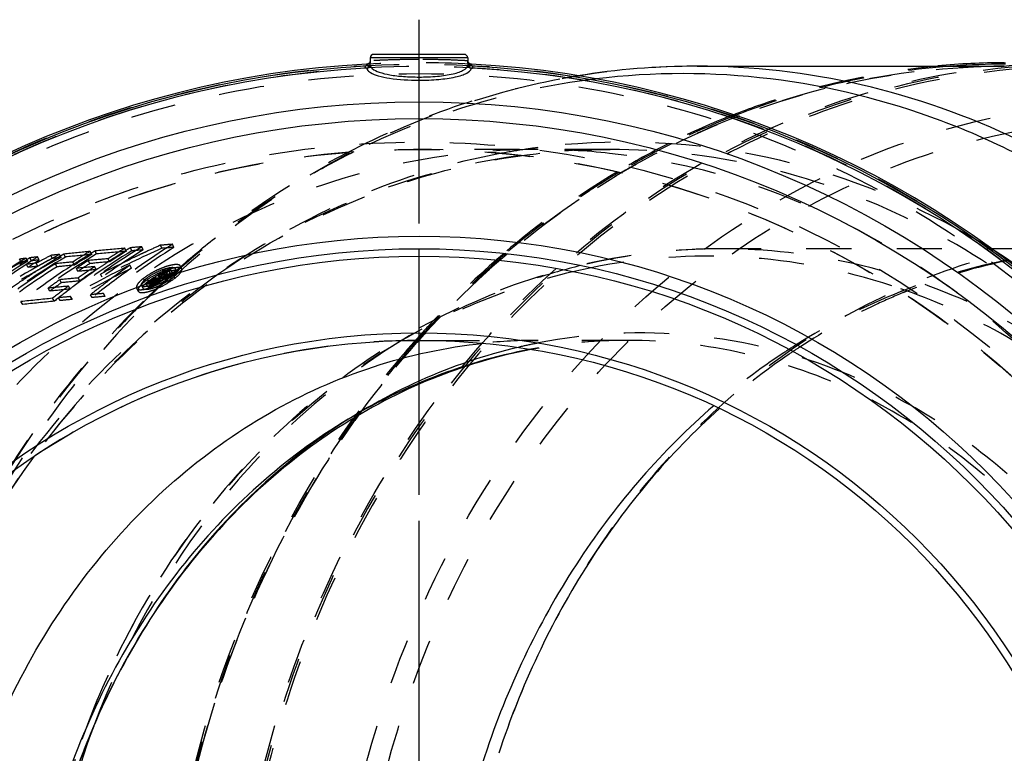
# Model space of a CAD drawing. Header units: millimetres. Extents: x 319 to 681, y 354 to 646.
# Tile 7 of 8: x 402 to 544, y 540 to 646. Entities that reach past the tile are written whole.
import ezdxf

# ---------------------------------------------------------------- set-up
doc = ezdxf.new("R2010")
doc.units = ezdxf.units.MM
doc.header["$LTSCALE"] = 65.185185
doc.linetypes.add('CENTER', pattern=[0.6, 0.375, -0.075, 0.075, -0.075])
doc.linetypes.add('HIDDEN', pattern=[0.2, 0.1, -0.1])
for name, color, linetype in [('FLAECHEN', 7, 'CONTINUOUS'), ('KOERPER', 7, 'CONTINUOUS'), ('KONST.EL_MIT_GEO', 7, 'CONTINUOUS'), ('L1', 7, 'CONTINUOUS')]:
    doc.layers.add(name, color=color, linetype=linetype)

msp = doc.modelspace()

# ---------------------------------------------------------------- linework, layer by layer
at = {"layer": 'FLAECHEN', "color": 2, "linetype": 'CENTER'}
msp.add_line((459.79, 499.4), (459.79, 604.9), dxfattribs=at)
at = {"layer": 'KOERPER', "color": 7, "linetype": 'CONTINUOUS'}
for p, q in [((452.76, 640.63), (452.74, 640.17)), ((466.81, 640.63), (466.84, 640.17)), ((499.86, 639.4), (544.14, 639.4)), ((544.12, 639.9), (544.29, 639.9))]:
    msp.add_line(p, q, dxfattribs=at)
at = {"layer": 'KOERPER', "color": 2, "linetype": 'CENTER'}
msp.add_line((459.79, 499.4), (459.79, 639.27), dxfattribs=at)
at = {"layer": 'KOERPER', "color": 8, "linetype": 'HIDDEN'}
for p, q in [((487.33, 627.4), (459.79, 627.4)), ((459.27, 599.91), (459.5, 600.17)), ((489.79, 599.9), (476.94, 599.9))]:
    msp.add_line(p, q, dxfattribs=at)
at = {"layer": 'KOERPER', "color": 7, "linetype": 'CONTINUOUS'}
msp.add_arc((544.3, 534.35), 105.55, 90.094, 95.2965, dxfattribs=at)
at = {"layer": 'KOERPER', "color": 8, "linetype": 'HIDDEN'}
for centre, radius, start, end in [((546.28, 527.68), 112.54, 111.8453, 116.6662), ((545.65, 529.2), 110.9, 111.4743, 111.8337), ((459.79, 499.4), 128, 180, 121.0428), ((476.93, 531.22), 96.18, 83.8367, 89.9971), ((547.49, 525.26), 115.25, 116.6651, 120.8956), ((550.65, 520.28), 121.14, 120.966, 130.462), ((555.29, 514.9), 128.24, 130.4819, 137.1656), ((557.55, 512.77), 131.34, 137.1527, 138.2869), ((459.79, 499.4), 100.5, 89.9999, 270), ((560.78, 510.01), 135.6, 138.4725, 144.2473), ((476.95, 524.36), 75.54, 90.0072, 96.013), ((562.94, 508.42), 138.28, 144.2365, 144.5083)]:
    msp.add_arc(centre, radius, start, end, dxfattribs=at)
for points, knots in [([(505.05, 632.39), (507.43, 633.33), (516.98, 636.71), (527.01, 638.75), (534.55, 639.45)], [0, 0, 0, 0, 0.251966, 1, 1, 1, 1]), ([(476.94, 627.4), (469.68, 627.4), (455.03, 625.73), (434.02, 618.32), (414.7, 606.32), (397.83, 590.24), (384.03, 570.71), (373.79, 548.49), (367.5, 524.42), (366.09, 507.75), (366.09, 499.4)], [0, 0, 0, 0, 0.116061, 0.233554, 0.353645, 0.477048, 0.603941, 0.733974, 0.866355, 1, 1, 1, 1]), ([(587.69, 504.9), (587.4, 512.52), (585.66, 527.67), (579.58, 549.53), (570.22, 569.81), (557.87, 587.87), (542.91, 603.12), (525.8, 615.06), (507.09, 623.29), (493.87, 626.13), (487.26, 626.84)], [0, 0, 0, 0, 0.133179, 0.265042, 0.394727, 0.521571, 0.645249, 0.765829, 0.883794, 1, 1, 1, 1]), ([(462.01, 599.88), (463.13, 599.88), (468.1, 599.91), (473.08, 599.9), (476.94, 599.9)], [0, 0, 0, 0, 0.224994, 1, 1, 1, 1]), ([(422.61, 499.4), (422.61, 515.39), (427.29, 547.12), (441.33, 576.04), (450.36, 588.71)], [0, 0, 0, 0, 0.506943, 1, 1, 1, 1])]:
    msp.add_open_spline(points, degree=3, knots=knots, dxfattribs=at)
at = {"layer": 'KOERPER', "color": 7, "linetype": 'CONTINUOUS'}
msp.add_open_spline([(389.9, 499.4), (389.9, 511.67), (392.85, 530.16), (402.45, 552.47), (412.15, 567.37), (424.08, 579.96), (437.84, 589.83), (452.96, 596.61), (463.67, 598.92), (469.03, 599.48)], degree=3, knots=[0, 0, 0, 0, 0.26437, 0.39433, 0.521441, 0.645309, 0.765965, 0.883889, 1, 1, 1, 1], dxfattribs=at)
at = {"layer": 'KONST.EL_MIT_GEO', "color": 7, "linetype": 'CONTINUOUS'}
for p, q in [((452.76, 640.17), (452.72, 639.55)), ((452.74, 640.17), (452.76, 640.17)), ((452.76, 640.63), (466.81, 640.63)), ((466.31, 641.1), (453.26, 641.1)), ((466.86, 639.55), (466.82, 640.17)), ((466.82, 640.17), (466.84, 640.17)), ((452.23, 639.7), (452.23, 639.58)), ((452.23, 639.58), (452.71, 639.55)), ((452.35, 639.71), (452.27, 639.7)), ((466.87, 639.55), (466.86, 639.55)), ((467.35, 639.58), (466.87, 639.55)), ((467.15, 639.74), (467.07, 639.78)), ((467.35, 639.58), (467.35, 639.7)), ((544.29, 639.7), (544.14, 639.7)), ((412.97, 544.5), (412.9, 544.3))]:
    msp.add_line(p, q, dxfattribs=at)
at = {"layer": 'KONST.EL_MIT_GEO', "color": 8, "linetype": 'HIDDEN'}
for p, q in [((417.6, 612.73), (417.39, 613.17)), ((418.4, 612.8), (418.19, 613.24)), ((420.03, 612.94), (419.82, 613.38)), ((422.71, 613.16), (422.51, 613.6)), ((424.47, 613.3), (424.27, 613.74)), ((561.23, 613.1), (503.36, 613.1)), ((402.45, 611.17), (402.21, 611.61)), ((403.42, 611.29), (403.18, 611.73)), ((403.93, 611.36), (403.69, 611.79)), ((405.04, 611.49), (404.8, 611.93)), ((406.95, 611.7), (406.72, 612.14)), ((408.22, 611.84), (407.99, 612.28)), ((408.84, 611.9), (408.61, 612.34)), ((412.62, 612.28), (412.4, 612.72)), ((413.33, 612.34), (413.11, 612.78)), ((415.2, 611.22), (414.98, 611.66)), ((403.37, 610.87), (403.21, 610.85)), ((403.45, 610.42), (403.21, 610.85)), ((404.62, 611.01), (404.3, 610.98)), ((404.86, 611.14), (404.62, 611.01)), ((404.86, 610.58), (404.62, 611.01)), ((405.09, 611.27), (404.86, 611.14)), ((407.61, 610.49), (407.38, 610.93)), ((410.15, 610.75), (409.92, 611.18)), ((410.64, 609.84), (410.41, 610.28)), ((412.35, 610.96), (412.12, 611.4)), ((413.25, 610.09), (413.02, 610.52)), ((413.5, 610.21), (413.28, 610.05)), ((418.35, 610.3), (418.13, 610.73)), ((424.86, 609.83), (424.64, 610.26)), ((425.36, 610.46), (425.44, 610.53)), ((425.59, 610.19), (425.37, 610.62)), ((425.54, 610.43), (425.45, 610.35)), ((483.17, 610.68), (483.09, 610.67)), ((410.9, 608.46), (410.66, 608.89)), ((414.11, 609.02), (413.88, 609.45)), ((420.3, 608.4), (420.07, 608.83)), ((420.79, 608.45), (420.57, 608.88)), ((421.87, 608.9), (422.04, 608.91)), ((422.1, 608.47), (421.87, 608.9)), ((422.25, 608.37), (422.03, 608.79)), ((422.26, 608.49), (422.04, 608.91)), ((422.32, 608.47), (422.1, 608.9)), ((422.39, 609.19), (422.23, 609.17)), ((422.45, 608.74), (422.23, 609.17)), ((422.59, 608.41), (422.36, 608.83)), ((422.54, 609.28), (422.39, 609.19)), ((422.62, 608.76), (422.39, 609.19)), ((422.62, 608.76), (422.45, 608.74)), ((422.68, 609.38), (422.54, 609.28)), ((422.81, 608.71), (422.59, 609.13)), ((423.05, 609.96), (422.98, 609.95)), ((423.2, 609.52), (422.98, 609.95)), ((423.3, 609.99), (423.05, 609.96)), ((423.52, 609.56), (423.2, 609.52)), ((423.38, 609.83), (423.26, 609.75)), ((423.52, 609.56), (423.3, 609.99)), ((424.03, 610.07), (423.69, 610.03)), ((423.91, 609.6), (423.69, 610.03)), ((423.81, 609.07), (423.95, 609.2)), ((423.98, 609.05), (423.86, 608.95)), ((424.12, 608.82), (423.89, 609.25)), ((424.25, 609.64), (423.91, 609.6)), ((423.95, 609.2), (424, 609.25)), ((424.03, 609.1), (423.98, 609.05)), ((424, 609.25), (424.13, 609.37)), ((424.25, 609.64), (424.03, 610.07)), ((424.13, 609.37), (424.23, 609.46)), ((424.23, 609.46), (424.33, 609.55)), ((424.42, 609.45), (424.3, 609.34)), ((424.33, 609.55), (424.41, 609.61)), ((424.63, 608.88), (424.4, 609.31)), ((424.51, 609.52), (424.42, 609.45)), ((406.57, 607), (406.33, 607.42)), ((408.25, 608.21), (408.01, 608.63)), ((409.53, 607.29), (409.29, 607.71)), ((419.08, 607.41), (419.32, 606.99)), ((419.81, 607.8), (420.04, 607.37)), ((420.55, 608.08), (420.47, 608.02)), ((420.7, 607.59), (420.47, 608.02)), ((420.62, 608.14), (420.55, 608.08)), ((420.75, 608.24), (420.62, 608.14)), ((421.2, 607.65), (420.97, 608.07)), ((421.33, 608.36), (421.16, 608.34)), ((421.39, 607.91), (421.16, 608.34)), ((421.56, 607.93), (421.33, 608.36)), ((421.56, 607.93), (421.39, 607.91)), ((421.75, 608.58), (421.67, 608.52)), ((421.9, 608.09), (421.67, 608.52)), ((422.23, 608.13), (422.01, 608.55)), ((422.03, 607.43), (422.12, 607.51)), ((422.1, 608.47), (422.26, 608.49)), ((422.12, 607.51), (422.3, 607.68)), ((422.3, 607.68), (422.39, 607.76)), ((422.39, 607.76), (422.62, 607.98)), ((422.62, 607.98), (422.72, 608.07)), ((423.02, 608.35), (423.11, 608.43)), ((407.24, 605.54), (406.98, 605.96)), ((408.09, 605.63), (407.83, 606.04)), ((409.83, 605.8), (409.58, 606.21)), ((412.69, 606.07), (412.44, 606.48)), ((414.56, 606.24), (414.32, 606.66)), ((420.71, 606.16), (420.76, 606.22)), ((421.15, 606.42), (420.99, 606.28)), ((402.68, 605.07), (402.42, 605.49)), ((459.49, 599.88), (459.43, 599.81)), ((459.64, 600.04), (459.49, 599.88)), ((489.79, 599.9), (489.79, 599.9))]:
    msp.add_line(p, q, dxfattribs=at)
at = {"layer": 'KONST.EL_MIT_GEO', "color": 7, "linetype": 'CONTINUOUS'}
for points in [[(452.72, 640.04), (452.68, 639.96), (452.63, 639.89), (452.58, 639.83), (452.51, 639.78), (452.43, 639.74), (452.35, 639.71)], [(467.07, 639.78), (467, 639.83), (466.94, 639.89), (466.9, 639.96), (466.86, 640.04)], [(467.31, 639.7), (467.23, 639.71), (467.15, 639.74)]]:
    msp.add_lwpolyline(points, dxfattribs=at)
at = {"layer": 'KONST.EL_MIT_GEO', "color": 8, "linetype": 'HIDDEN'}
for points in [[(452.74, 640.17), (452.74, 640.12), (452.72, 640.04)], [(466.86, 640.04), (466.84, 640.12), (466.84, 640.17)]]:
    msp.add_lwpolyline(points, dxfattribs=at)
for radius in [140.3, 140, 138.93, 129.07, 128]:
    msp.add_circle((459.79, 499.4), radius, dxfattribs=at)
at = {"layer": 'KONST.EL_MIT_GEO', "color": 7, "linetype": 'CONTINUOUS'}
for radius in [134.87, 132.45, 115.5, 113.7, 112.63, 101.57, 100.5]:
    msp.add_circle((459.79, 499.4), radius, dxfattribs=at)
for centre, radius, start, end in [((453.26, 640.6), 0.5, 89.9988, 176.9999), ((466.31, 640.6), 0.5, 3.0001, 90.0012), ((459.79, 499.4), 140.5, 93.0835, 180), ((459.79, 499.4), 140.23, 93.1557, 86.8444), ((459.79, 499.4), 139.94, 93.155, 86.845), ((452.24, 640.22), 0.518, 284.4773, 293.1194), ((467.34, 640.22), 0.52, 249.0996, 257.965), ((467.34, 640.19), 0.495, 257.9158, 266.8813), ((459.79, 499.4), 140.5, 0, 86.9165), ((499.89, 531.94), 107.46, 90.0129, 99.2355), ((544.29, 534.34), 105.35, 90.0822, 94.0688)]:
    msp.add_arc(centre, radius, start, end, dxfattribs=at)
at = {"layer": 'KONST.EL_MIT_GEO', "color": 8, "linetype": 'HIDDEN'}
for centre, radius, start, end in [((459.79, 499.4), 140.5, 86.9315, 93.0685), ((499.94, 531.54), 107.86, 99.2329, 100.049), ((497.92, 533.46), 104.87, 96.9299, 97.8146), ((546.19, 527.84), 112.16, 111.7311, 116.486), ((545.68, 529.07), 110.83, 111.3619, 111.7208), ((489.42, 530.74), 97.73, 98.3723, 100.457), ((489.39, 530.94), 97.53, 97.3514, 98.3719), ((547.51, 525.19), 115.12, 116.4877, 120.7916), ((485.88, 522.28), 106.88, 57.8225, 61.195), ((476.01, -58.51), 674.24, 94.98745, 95.35258), ((473.87, 525.25), 103.38, 121.5206, 125.4712), ((495.72, 450.48), 178.31, 114.1695, 117.2364), ((477.28, 528.82), 100.11, 121.9729, 128.9684), ((477.27, 528.73), 99.7, 121.9772, 128.9735), ((472.08, 523.23), 105.26, 121.3009, 122.849), ((472.37, 524.37), 104.09, 121.3684, 121.7836), ((488.69, -203.89), 820.17, 94.81646, 94.93099), ((495.53, 450.97), 178.27, 114.1815, 114.8616), ((503.41, 527.1), 86, 90.0329, 103.6117), ((464.67, 506.77), 121.64, 120.3633, 126.7818), ((475.56, 483.8), 145.16, 117.7414, 123.649), ((475.59, 483.72), 144.75, 117.7385, 123.6406), ((467.55, 512.82), 115.17, 120.6506, 127.22), ((425.09, 434.17), 178.9, 97.0331, 97.3479), ((470.16, 517.64), 110.45, 120.967, 127.6616), ((453.86, 537.69), 88.98, 123.4597, 124.6958), ((453.78, 535.18), 91.54, 123.1768, 123.4766), ((431.23, 383.83), 229.62, 96.6096, 96.8893), ((473.81, 484.98), 143.28, 117.8151, 118.7638), ((473.81, 485.01), 143.74, 117.8199, 118.558), ((443.69, 272.87), 341.28, 96.0045, 96.2188), ((443.83, 272.51), 341.19, 95.9917, 96.2056), ((467.06, 513.69), 114.67, 120.9348, 121.3758), ((473.16, 523.03), 105.15, 121.3823, 128.2315), ((466.97, 513.83), 114.5, 120.6418, 120.9348), ((457.41, 139.53), 475.32, 95.4331, 95.8919), ((457.52, 139.15), 475.26, 95.4212, 95.8792), ((469.23, 517.78), 110.65, 120.9034, 122.4155), ((469.78, 518.32), 110.16, 121.705, 122.8508), ((469.23, 517.72), 110.21, 120.9062, 122.4183), ((469.58, 518.65), 109.77, 121.3061, 121.7046), ((475.33, -57.47), 671.85, 95.15304, 95.39789), ((469.48, 518.82), 109.58, 120.9558, 121.3061), ((476.09, -58.94), 674.21, 94.97625, 95.34078), ((495.98, 450.02), 179.32, 115.5425, 117.248), ((473.87, 525.17), 102.96, 121.5244, 125.4752), ((472.77, 523.74), 104.83, 122.1364, 123.6641), ((472.08, 523.15), 104.84, 121.3043, 122.8526), ((472.49, 524.18), 104.3, 121.7836, 122.1354), ((488.74, -204.37), 820.19, 94.80555, 94.91989), ((495.78, 450.44), 178.86, 115.2017, 115.542), ((495.71, 450.59), 178.7, 114.9931, 115.2017), ((495.66, 450.69), 178.58, 114.8615, 114.993), ((554.32, 515.88), 126.68, 130.3548, 136.9699), ((464.07, 505.81), 122.06, 120.323, 126.7262), ((464.62, 506.82), 121.08, 120.3625, 126.7854), ((453.2, 535.99), 90.04, 123.1753, 130.8635), ((468.68, 513.7), 114.94, 122.2316, 127.3223), ((468.68, 513.66), 114.48, 122.234, 127.3248), ((453.62, 535.43), 91.24, 124.0227, 124.2725), ((467.6, 512.83), 115.67, 122.6777, 124.3242), ((470.65, 517.02), 111.72, 122.8605, 127.6403), ((425.27, 433.83), 178.81, 97.0188, 97.3332), ((453.7, 535.3), 91.39, 123.4766, 124.0226), ((435.42, 337.01), 275.73, 96.4785, 96.6745), ((453.89, 537.6), 88.57, 123.4704, 124.7069), ((435.88, 334.08), 278.23, 96.4008, 96.6925), ((431.4, 383.49), 229.52, 96.5959, 96.8752), ((467.34, 513.24), 115.2, 122.1083, 122.6769), ((467.19, 513.46), 114.93, 121.3759, 122.1083), ((456.25, 139.62), 473.84, 95.6119, 95.9202), ((456.37, 139.25), 473.76, 95.5997, 95.9075), ((498.46, 448.34), 181.18, 116.3193, 119.38), ((498.41, 448.36), 180.64, 116.3052, 119.3644), ((470.77, 519.69), 108.86, 122.5992, 123.6793), ((475.59, -64.65), 678.07, 95.29381, 95.5161), ((470.77, 519.61), 108.44, 122.5991, 123.6793), ((472.73, 521.73), 106.99, 123.917, 125.4547), ((475.41, -57.88), 671.81, 95.14159, 95.38603), ((476.56, 526.44), 102.08, 124.7661, 128.7378), ((473.11, 523.22), 105.45, 123.6634, 124.4242), ((476.21, 527.03), 101.88, 124.7552, 126.9706), ((427.08, 599.34), 11.79, 111.6019, 113.7886), ((426.77, 600.12), 10.95, 109.3035, 111.6141), ((426.3, 601.48), 9.52, 106.8491, 109.3188), ((508.47, 515.86), 125.92, 131.3025, 131.6088), ((506.67, 517.01), 123.72, 131.0279, 131.3352), ((561.66, 525.38), 87.76, 101.6989, 111.3255), ((561.75, 528.71), 84.44, 102.1665, 111.989), ((561.38, 526.63), 86.48, 101.2405, 101.6856), ((561.42, 530.12), 83, 101.6839, 102.1501), ((472.43, -38.26), 650.09, 95.45174, 95.68709), ((473.65, 522.44), 106.4, 124.5706, 126.6953), ((475.67, -65.05), 678.02, 95.28214, 95.50408), ((472.72, 521.66), 106.57, 123.9205, 125.4583), ((424, 603.72), 6.44, 127.5717, 129.4167), ((481.12, 532.06), 96.73, 126.7859, 128.6543), ((481.54, 532.16), 97.21, 127.865, 128.3984), ((481.23, 532.02), 97.3, 127.8137, 128.021), ((427.45, 598.53), 12.68, 115.9021, 118.024), ((481.13, 532.15), 97.14, 127.6061, 127.8137), ((481.73, 532.43), 96.93, 128.0199, 128.2276), ((480.94, 532.4), 96.82, 126.9823, 127.6063), ((427.33, 598.78), 12.41, 113.7905, 115.9137), ((481.95, 532.67), 96.7, 128.0409, 128.308), ((481.09, 532.73), 96.47, 126.7954, 127.5982), ((481.07, 532.65), 96.05, 126.8055, 127.6085), ((492.37, 503.39), 126.7, 122.6444, 123.421), ((492.14, 503.02), 126.55, 122.6258, 123.3224), ((492.18, 503.06), 127.02, 122.8643, 123.174), ((480.75, 532.66), 96.5, 126.7736, 126.9821), ((492.35, 503.3), 126.28, 122.6384, 123.4146), ((509.01, 515.26), 126.73, 132.2463, 132.6737), ((507.21, 516.4), 124.54, 132.0076, 132.4414), ((491.97, 503.4), 126.62, 122.6316, 122.796), ((419.84, 614.48), 6.61, 305.1383, 307.7764), ((420.79, 613.25), 5.06, 307.7777, 310.9152), ((507, 516.64), 124.23, 131.736, 131.9029), ((508.63, 515.69), 126.15, 131.6088, 131.8797), ((506.82, 516.84), 123.95, 131.3352, 131.6065), ((467.99, 512.26), 116.37, 124.3241, 125.7507), ((471.53, 518.58), 110.2, 125.1985, 126.2751), ((473.65, -55.3), 666.13, 95.54431, 95.8003), ((471.52, 518.5), 109.77, 125.1985, 126.2751), ((473.82, 520.73), 108.31, 126.5703, 128.103), ((472.52, -38.63), 650.02, 95.43984, 95.67481), ((474.12, 521.81), 107.18, 126.6933, 127.0702), ((477.01, 525.96), 103.21, 126.9699, 128.7269), ((423.68, 604.12), 5.93, 129.4299, 130.2489), ((402.14, 772.67), 165.67, 276.3527, 276.5274), ((402.39, 772.57), 165.99, 276.3319, 276.5062), ((481.39, 531.82), 97.55, 128.0211, 128.4351), ((419.43, 613.28), 5.74, 285.2079, 288.1364), ((418.98, 614.69), 7.22, 288.1094, 290.6274), ((481.51, 532.08), 96.78, 127.8754, 128.4089), ((509.57, 514.66), 127.55, 133.3372, 133.6663), ((418.56, 615.81), 8.41, 290.6122, 292.9423), ((507.71, 515.86), 125.29, 132.6622, 133.4192), ((418.25, 616.55), 9.21, 292.9301, 295.1044), ((481.72, 532.34), 96.53, 128.0307, 128.2976), ((417.85, 617.38), 10.13, 295.1215, 298.0621), ((481.93, 532.59), 96.28, 128.0519, 128.3191), ((417.62, 617.82), 10.63, 298.0348, 298.8732), ((509.21, 515.04), 127.02, 132.7318, 132.9169), ((507.38, 516.22), 124.79, 132.4414, 132.6618), ((466.45, 8.81), 600.1, 95.68698, 96.12514), ((473.74, -55.66), 666.05, 95.53229, 95.78787), ((473.81, 520.66), 107.88, 126.5739, 128.1067), ((474.47, 521.35), 107.76, 127.4453, 128.1951), ((483.3, -159.15), 768.9, 95.50215, 95.63266), ((474.26, 521.63), 107.42, 127.0702, 127.4451), ((499.95, -335.04), 945.58, 95.19526, 95.30971), ((499.99, -335.43), 945.54, 95.18385, 95.29811), ((509.86, 514.36), 127.97, 133.9504, 134.1254), ((509.74, 514.48), 127.79, 133.6663, 133.9504), ((508.1, 515.45), 125.84, 133.4189, 133.7047), ((563.17, 521.5), 91.92, 111.6707, 122.2392), ((562.29, 523.6), 89.65, 111.2862, 111.6455), ((562.62, 526.34), 86.96, 111.9347, 112.3892), ((466.56, 8.48), 600, 95.67475, 96.11221), ((483.38, -159.5), 768.83, 95.49023, 95.62052), ((557.57, 512.72), 131.22, 136.9285, 138.2774), ((559.82, 510.75), 134.2, 138.419, 144.1128), ((506.79, 518.91), 94.91, 121.4779, 121.7106), ((491.99, 523.42), 77.57, 101.6536, 103.3494), ((489.8, 524.16), 75.74, 90.0141, 100.5801), ((491.95, 523.61), 77.37, 101.135, 101.6531), ((489.81, 526.07), 73.83, 90.0207, 99.9073), ((565.04, 518.31), 95.62, 122.1661, 123.4191), ((565.88, 520.28), 93.86, 123.0683, 124.1846), ((489.88, 525.63), 74.28, 100.586, 100.8245), ((489.87, 525.68), 74.23, 99.902, 100.586), ((566.4, 516.29), 98.06, 123.4335, 130.8433), ((567.43, 518.06), 96.57, 124.202, 131.7815), ((562.75, 508.53), 137.88, 144.0818, 144.331)]:
    msp.add_arc(centre, radius, start, end, dxfattribs=at)
at = {"layer": 'KONST.EL_MIT_GEO', "color": 7, "linetype": 'CONTINUOUS'}
for points in [[(452.7, 639.99), (452.67, 639.93), (452.63, 639.87), (452.58, 639.83)], [(452.76, 640.17), (452.75, 640.11), (452.73, 640.05), (452.7, 639.99)], [(467, 639.83), (466.9, 639.91), (466.84, 640.04), (466.82, 640.17)], [(452.23, 639.58), (452.22, 639.51), (452.14, 639.42), (452.07, 639.42)], [(452.37, 639.71), (452.33, 639.71), (452.3, 639.7), (452.27, 639.7)], [(452.58, 639.83), (452.54, 639.79), (452.49, 639.76), (452.44, 639.74)], [(452.72, 639.55), (452.74, 639.46), (452.78, 639.37), (452.83, 639.29)], [(452.83, 639.29), (452.89, 639.21), (452.97, 639.13), (453.05, 639.06)], [(467.16, 639.73), (467.1, 639.75), (467.05, 639.79), (467, 639.83)], [(467.35, 639.58), (467.3, 639.57), (467.25, 639.56), (467.21, 639.54)], [(467.35, 639.58), (467.36, 639.51), (467.43, 639.42), (467.51, 639.42)]]:
    msp.add_open_spline(points, degree=3, dxfattribs=at)
at = {"layer": 'KONST.EL_MIT_GEO', "color": 8, "linetype": 'HIDDEN'}
for points, knots in [([(459.79, 640.37), (458.89, 640.37), (457.23, 640.35), (455.28, 640.3), (454.01, 640.24), (453.36, 640.21), (452.97, 640.18), (452.79, 640.18), (452.74, 640.17)], [0, 0, 0, 0, 0.382305, 0.706606, 0.831075, 0.923657, 0.980729, 1, 1, 1, 1]), ([(466.84, 640.17), (466.66, 640.19), (465.97, 640.21), (464.52, 640.3), (462.35, 640.35), (460.69, 640.37), (459.79, 640.37)], [0, 0, 0, 0, 0.076386, 0.293444, 0.617724, 1, 1, 1, 1]), ([(499.86, 639.4), (491.93, 639.4), (475.9, 637.57), (452.92, 629.46), (431.79, 616.35), (413.34, 598.76), (398.24, 577.4), (387.05, 553.09), (380.16, 526.76), (378.62, 508.54), (378.62, 499.4)], [0, 0, 0, 0, 0.116062, 0.233554, 0.353645, 0.477049, 0.603942, 0.733975, 0.866355, 1, 1, 1, 1]), ([(544.14, 639.4), (536.2, 639.4), (520.18, 637.57), (497.2, 629.46), (476.07, 616.35), (457.62, 598.76), (442.52, 577.4), (431.32, 553.09), (424.44, 526.76), (422.9, 508.54), (422.9, 499.4)], [0, 0, 0, 0, 0.116061, 0.233554, 0.353645, 0.477049, 0.603941, 0.733974, 0.866355, 1, 1, 1, 1]), ([(422.94, 499.4), (422.94, 508.54), (424.48, 526.77), (431.36, 553.09), (442.56, 577.41), (457.65, 598.76), (476.1, 616.35), (497.22, 629.47), (520.19, 637.57), (536.21, 639.4), (544.14, 639.4)], [0, 0, 0, 0, 0.133685, 0.266101, 0.396159, 0.523063, 0.646462, 0.766531, 0.883985, 1, 1, 1, 1]), ([(547.6, 639.42), (539.79, 638.92), (524.11, 636.14), (501.89, 626.88), (481.66, 612.88), (464.17, 594.7), (450.05, 573.02), (436.3, 540.41), (429.9, 495.52), (438.41, 451.01), (453.71, 419.28), (468.85, 398.52), (487.19, 381.47), (508.07, 368.78), (530.72, 360.94), (554.29, 358.29), (577.86, 360.94), (600.51, 368.78), (621.39, 381.47), (639.73, 398.52), (654.87, 419.28), (670.17, 451.01), (678.68, 495.52), (672.27, 540.41), (658.53, 573.02), (644.41, 594.7), (626.92, 612.88), (606.69, 626.88), (584.46, 636.14), (568.79, 638.92), (560.97, 639.42)], [0, 0, 0, 0, 0.029069, 0.058572, 0.088768, 0.1198, 0.151681, 0.184303, 0.250644, 0.316811, 0.349238, 0.380883, 0.411669, 0.441648, 0.470997, 0.5, 0.529003, 0.558352, 0.588331, 0.619117, 0.650762, 0.68319, 0.749357, 0.815697, 0.848319, 0.8802, 0.911232, 0.941428, 0.970931, 1, 1, 1, 1]), ([(432.61, 499.4), (432.61, 508.26), (434.06, 525.93), (440.51, 551.52), (451.02, 575.28), (465.22, 596.36), (482.64, 614.01), (502.68, 627.57), (524.61, 636.53), (540.05, 639.22), (547.74, 639.7)], [0, 0, 0, 0, 0.13331, 0.265439, 0.395373, 0.52234, 0.645962, 0.766327, 0.883999, 1, 1, 1, 1]), ([(547.73, 639.13), (540.07, 638.64), (524.71, 635.95), (502.89, 627), (482.96, 613.48), (465.63, 595.9), (451.5, 574.91), (441.06, 551.26), (434.65, 525.79), (433.21, 508.21), (433.21, 499.4)], [0, 0, 0, 0, 0.116012, 0.233704, 0.354088, 0.47773, 0.604714, 0.734648, 0.866752, 1, 1, 1, 1]), ([(536.82, 639.43), (531.45, 639.05), (520.72, 637.46), (510.36, 634.26), (505.31, 632.28)], [0, 0, 0, 0, 0.497944, 1, 1, 1, 1]), ([(449.39, 626.94), (454.39, 629.53), (464.73, 633.96), (475.63, 636.78), (481.12, 637.75)], [0, 0, 0, 0, 0.502505, 1, 1, 1, 1]), ([(483.66, 637.36), (477.92, 636.57), (466.49, 634.02), (455.62, 629.65), (450.37, 627.05)], [0, 0, 0, 0, 0.497084, 1, 1, 1, 1]), ([(447.06, 499.4), (447.06, 510.88), (449.59, 533.75), (460.79, 565.91), (478.7, 593.86), (502.28, 615.76), (530.05, 630.07), (560.2, 635.71), (590.58, 632.25), (609.37, 624.13), (618.07, 618.86)], [0, 0, 0, 0, 0.135517, 0.268892, 0.39846, 0.523433, 0.644188, 0.762278, 0.880064, 1, 1, 1, 1]), ([(450.08, 499.4), (450.08, 516.54), (455.77, 550.51), (476.86, 587.63), (500.39, 610.04), (520.38, 622.45), (542.13, 630.12), (564.79, 632.72), (587.45, 630.12), (609.2, 622.45), (629.19, 610.04), (652.72, 587.63), (673.81, 550.51), (679.5, 516.54), (679.5, 499.4)], [0, 0, 0, 0, 0.132798, 0.260981, 0.322811, 0.382981, 0.441849, 0.5, 0.558151, 0.617019, 0.677189, 0.739019, 0.867202, 1, 1, 1, 1]), ([(537.38, 615.94), (528.2, 620.98), (508.34, 628.33), (487.15, 628.99), (476.91, 627.67)], [0, 0, 0, 0, 0.50368, 1, 1, 1, 1]), ([(487.33, 627.4), (480.07, 627.4), (465.42, 625.73), (444.41, 618.31), (425.09, 606.32), (408.22, 590.24), (394.41, 570.71), (384.18, 548.49), (377.89, 524.42), (376.47, 507.75), (376.47, 499.4)], [0, 0, 0, 0, 0.116062, 0.233554, 0.353645, 0.477049, 0.603942, 0.733976, 0.866355, 1, 1, 1, 1]), ([(377.55, 500.24), (377.6, 508.59), (379.09, 525.24), (385.46, 549.25), (395.72, 571.38), (409.46, 590.75), (426.17, 606.66), (445.21, 618.48), (465.85, 625.76), (480.22, 627.4), (487.33, 627.4)], [0, 0, 0, 0, 0.134872, 0.268296, 0.39907, 0.526289, 0.649524, 0.768936, 0.885305, 1, 1, 1, 1]), ([(598.18, 499.4), (598.18, 507.75), (596.76, 524.41), (590.48, 548.47), (580.25, 570.69), (566.45, 590.22), (549.57, 606.31), (530.25, 618.31), (509.24, 625.72), (494.58, 627.4), (487.33, 627.4)], [0, 0, 0, 0, 0.133572, 0.265909, 0.395921, 0.522822, 0.646256, 0.766382, 0.883907, 1, 1, 1, 1]), ([(425.44, 610.53), (427.29, 612.15), (434.75, 618.32), (442.96, 623.61), (449.39, 626.94)], [0, 0, 0, 0, 0.25274, 1, 1, 1, 1]), ([(450.37, 627.05), (448.16, 625.95), (439.37, 621.23), (431.21, 615.35), (425.54, 610.43)], [0, 0, 0, 0, 0.247337, 1, 1, 1, 1]), ([(471.68, 626.85), (464.43, 625.52), (450.04, 621.13), (436.95, 613.73), (430.81, 609.37)], [0, 0, 0, 0, 0.494924, 1, 1, 1, 1]), ([(488.58, 624.08), (487.15, 623.23), (481.49, 619.69), (476.12, 615.67), (472.29, 612.42)], [0, 0, 0, 0, 0.248111, 1, 1, 1, 1]), ([(664.82, 499.4), (664.82, 512.66), (660.9, 538.96), (646.39, 568.58), (629.91, 587.83), (615.68, 599.51), (599.89, 608.18), (583.02, 613.56), (565.58, 615.48), (548.11, 613.88), (531.16, 608.8), (515.26, 600.42), (500.87, 589), (488.43, 574.9), (478.3, 558.57), (473.32, 546.6), (471.28, 540.4)], [0, 0, 0, 0, 0.134044, 0.264358, 0.32756, 0.389206, 0.449443, 0.508605, 0.567173, 0.625715, 0.684803, 0.744928, 0.806438, 0.869499, 0.934086, 1, 1, 1, 1]), ([(503.36, 613.1), (496.9, 613.1), (483.87, 611.64), (465.19, 605.2), (448.01, 594.78), (432.98, 580.83), (420.63, 563.91), (411.37, 544.66), (405.51, 523.79), (404, 509.3), (403.85, 502.03)], [0, 0, 0, 0, 0.117613, 0.236349, 0.357171, 0.480699, 0.607149, 0.736302, 0.867543, 1, 1, 1, 1]), ([(601.83, 499.4), (601.83, 506.82), (600.57, 521.61), (594.99, 542.98), (585.9, 562.72), (573.65, 580.07), (558.66, 594.36), (541.5, 605.02), (522.83, 611.61), (509.81, 613.1), (503.36, 613.1)], [0, 0, 0, 0, 0.13357, 0.265901, 0.395899, 0.522787, 0.646219, 0.766355, 0.883893, 1, 1, 1, 1]), ([(527.92, 607.77), (520.98, 610.04), (506.48, 612.84), (491.75, 611.79), (484.61, 610.36)], [0, 0, 0, 0, 0.50095, 1, 1, 1, 1]), ([(425.59, 610.19), (425.54, 610.27), (425.3, 610.4), (424.84, 610.39), (424.21, 610.29), (423.14, 609.97), (421.78, 609.38), (420.75, 608.75), (420.3, 608.4)], [0, 0, 0, 0, 0.0485, 0.125964, 0.237403, 0.379028, 0.705266, 1, 1, 1, 1]), ([(420.57, 608.88), (420.94, 609.17), (421.77, 609.66), (422.82, 610.12), (423.64, 610.35), (424.13, 610.44), (424.56, 610.42), (424.64, 610.26)], [0, 0, 0, 0, 0.321276, 0.642297, 0.776569, 0.882613, 1, 1, 1, 1]), ([(424.25, 610.76), (424.2, 610.75), (423.96, 610.7), (423.72, 610.64), (423.54, 610.59)], [0, 0, 0, 0, 0.23081, 1, 1, 1, 1]), ([(424.64, 610.26), (424.69, 610.16), (424.52, 609.78), (424.28, 609.57), (424.11, 609.42)], [0, 0, 0, 0, 0.341906, 1, 1, 1, 1]), ([(425.03, 610.81), (424.98, 610.81), (424.72, 610.84), (424.46, 610.8), (424.25, 610.76)], [0, 0, 0, 0, 0.202249, 1, 1, 1, 1]), ([(424.4, 609.31), (424.7, 609.54), (425.1, 609.85), (425.45, 610.46), (425.37, 610.62)], [0, 0, 0, 0, 0.669176, 1, 1, 1, 1]), ([(424.63, 608.88), (424.91, 609.1), (425.3, 609.42), (425.67, 610.01), (425.59, 610.19)], [0, 0, 0, 0, 0.649767, 1, 1, 1, 1]), ([(425.37, 610.62), (425.36, 610.65), (425.28, 610.75), (425.14, 610.79), (425.03, 610.81)], [0, 0, 0, 0, 0.208047, 1, 1, 1, 1]), ([(483.09, 610.67), (480.84, 610.12), (471.83, 607.55), (463.24, 603.53), (457.23, 599.85)], [0, 0, 0, 0, 0.247843, 1, 1, 1, 1]), ([(484.61, 610.36), (479.85, 609.4), (470.39, 606.64), (461.53, 602.36), (457.27, 599.87)], [0, 0, 0, 0, 0.496443, 1, 1, 1, 1]), ([(430.81, 609.37), (425.79, 605.81), (416.23, 597.75), (408.06, 588.27), (404.32, 583.21)], [0, 0, 0, 0, 0.494374, 1, 1, 1, 1]), ([(419.08, 607.41), (419.2, 607.2), (419.77, 607.17), (420.43, 607.3), (421.49, 607.63), (422.85, 608.27), (423.91, 608.93), (424.4, 609.31)], [0, 0, 0, 0, 0.121605, 0.227897, 0.361649, 0.682148, 1, 1, 1, 1]), ([(419.32, 606.99), (419.44, 606.77), (420.05, 606.76), (420.73, 606.9), (421.83, 607.25), (423.16, 607.89), (424.18, 608.54), (424.63, 608.88)], [0, 0, 0, 0, 0.127809, 0.23989, 0.383495, 0.709631, 1, 1, 1, 1]), ([(419.81, 607.8), (419.73, 607.93), (420, 608.43), (420.33, 608.69), (420.57, 608.88)], [0, 0, 0, 0, 0.334797, 1, 1, 1, 1]), ([(424.12, 608.82), (423.78, 608.56), (423, 608.07), (421.99, 607.58), (421.14, 607.31), (420.61, 607.2), (420.13, 607.21), (420.04, 607.37)], [0, 0, 0, 0, 0.286484, 0.613111, 0.756402, 0.871257, 1, 1, 1, 1]), ([(421.49, 609.72), (421.36, 609.66), (420.87, 609.38), (420.4, 609.08), (420.07, 608.83)], [0, 0, 0, 0, 0.262525, 1, 1, 1, 1]), ([(420.79, 608.45), (421.13, 608.71), (421.92, 609.2), (423.1, 609.72), (424.06, 609.99), (424.63, 610), (424.82, 609.9), (424.86, 609.83)], [0, 0, 0, 0, 0.289924, 0.616547, 0.87156, 0.950533, 1, 1, 1, 1]), ([(422.1, 608.9), (422.1, 608.89), (422.1, 608.85), (422.06, 608.82), (422.03, 608.79)], [0, 0, 0, 0, 0.139918, 1, 1, 1, 1]), ([(422.04, 608.91), (422.05, 608.92), (422.07, 608.92), (422.09, 608.91), (422.1, 608.9)], [0, 0, 0, 0, 0.616907, 1, 1, 1, 1]), ([(422.36, 608.83), (422.43, 608.88), (422.52, 608.96), (422.6, 609.09), (422.59, 609.13)], [0, 0, 0, 0, 0.648829, 1, 1, 1, 1]), ([(423.65, 609.07), (423.58, 609.02), (423.29, 608.82), (422.99, 608.64), (422.76, 608.51)], [0, 0, 0, 0, 0.239225, 1, 1, 1, 1]), ([(424.86, 609.83), (424.93, 609.7), (424.64, 609.23), (424.34, 608.99), (424.12, 608.82)], [0, 0, 0, 0, 0.348654, 1, 1, 1, 1]), ([(419.21, 607.97), (419.17, 607.91), (419.07, 607.75), (419.02, 607.52), (419.08, 607.41)], [0, 0, 0, 0, 0.332025, 1, 1, 1, 1]), ([(419.85, 608.64), (419.78, 608.59), (419.55, 608.38), (419.33, 608.15), (419.21, 607.97)], [0, 0, 0, 0, 0.289447, 1, 1, 1, 1]), ([(420.3, 608.4), (420.14, 608.27), (419.84, 608.02), (419.45, 607.61), (419.22, 607.17), (419.32, 606.99)], [0, 0, 0, 0, 0.353058, 0.646065, 1, 1, 1, 1]), ([(419.85, 607.74), (419.84, 607.75), (419.82, 607.77), (419.81, 607.79), (419.81, 607.8)], [0, 0, 0, 0, 0.505658, 1, 1, 1, 1]), ([(420.65, 607.68), (420.49, 607.65), (420.22, 607.61), (419.92, 607.67), (419.85, 607.74)], [0, 0, 0, 0, 0.616038, 1, 1, 1, 1]), ([(420.04, 607.37), (419.96, 607.51), (420.24, 608.02), (420.56, 608.27), (420.79, 608.45)], [0, 0, 0, 0, 0.35333, 1, 1, 1, 1]), ([(420.97, 608.07), (421.15, 608.09), (421.51, 608.24), (421.84, 608.43), (422.01, 608.55)], [0, 0, 0, 0, 0.457138, 1, 1, 1, 1]), ([(421.2, 607.65), (421.39, 607.67), (421.75, 607.82), (422.08, 608.01), (422.23, 608.13)], [0, 0, 0, 0, 0.482009, 1, 1, 1, 1]), ([(421.4, 608.37), (421.38, 608.37), (421.36, 608.36), (421.34, 608.36), (421.33, 608.36)], [0, 0, 0, 0, 0.5432, 1, 1, 1, 1]), ([(421.9, 608.09), (421.82, 608.03), (421.71, 607.97), (421.58, 607.94), (421.56, 607.93)], [0, 0, 0, 0, 0.778347, 1, 1, 1, 1]), ([(422.32, 608.47), (422.33, 608.47), (422.32, 608.42), (422.28, 608.39), (422.25, 608.37)], [0, 0, 0, 0, 0.152508, 1, 1, 1, 1]), ([(422.26, 608.49), (422.28, 608.49), (422.3, 608.49), (422.32, 608.48), (422.32, 608.47)], [0, 0, 0, 0, 0.627181, 1, 1, 1, 1]), ([(422.59, 608.41), (422.65, 608.46), (422.74, 608.54), (422.82, 608.66), (422.81, 608.71)], [0, 0, 0, 0, 0.650079, 1, 1, 1, 1]), ([(598.9, 499.4), (598.9, 511.46), (595.58, 535.41), (583.23, 562.76), (569.1, 581.12), (556.8, 592.67), (543.03, 601.78), (533.02, 606.1), (527.92, 607.77)], [0, 0, 0, 0, 0.262233, 0.518116, 0.642629, 0.764319, 0.883303, 1, 1, 1, 1]), ([(399.88, 580.07), (401.35, 582.47), (407.48, 591.79), (414.74, 600.36), (420.71, 606.16)], [0, 0, 0, 0, 0.253154, 1, 1, 1, 1]), ([(420.99, 606.28), (419, 604.37), (411.18, 596.36), (404.4, 587.33), (399.97, 580.17)], [0, 0, 0, 0, 0.24684, 1, 1, 1, 1]), ([(529.49, 606.75), (528.21, 606.22), (523.1, 603.97), (518.19, 601.23), (514.67, 598.94)], [0, 0, 0, 0, 0.247533, 1, 1, 1, 1]), ([(521.15, 595.15), (514.21, 597.98), (499.49, 601.71), (484.31, 600.97), (477, 599.53)], [0, 0, 0, 0, 0.501777, 1, 1, 1, 1]), ([(457.27, 599.87), (449.39, 595.25), (434.64, 583.41), (417.83, 560.11), (406.95, 532.64), (404.13, 512.85), (403.87, 502.87)], [0, 0, 0, 0, 0.237883, 0.484935, 0.740034, 1, 1, 1, 1]), ([(456.9, 599.65), (451.99, 596.62), (442.6, 589.55), (426.2, 572.09), (417.24, 555.91), (412.97, 544.5)], [0, 0, 0, 0, 0.241807, 0.489429, 1, 1, 1, 1]), ([(576.82, 499.4), (576.82, 505.96), (575.71, 519.04), (570.77, 537.94), (562.74, 555.39), (551.9, 570.72), (538.65, 583.35), (523.48, 592.77), (506.99, 598.58), (495.48, 599.9), (489.79, 599.9)], [0, 0, 0, 0, 0.133645, 0.266023, 0.396057, 0.52295, 0.646354, 0.766446, 0.883938, 1, 1, 1, 1]), ([(579.75, 499.4), (579.75, 509.74), (577.02, 530.31), (565.08, 558.42), (549.15, 577.67), (533.79, 589.1), (525.43, 593.39), (521.15, 595.15)], [0, 0, 0, 0, 0.261659, 0.517502, 0.763556, 0.88295, 1, 1, 1, 1]), ([(450.74, 588.93), (441.64, 576.26), (427.5, 547.27), (422.79, 515.44), (422.79, 499.4)], [0, 0, 0, 0, 0.492996, 1, 1, 1, 1]), ([(404.32, 583.21), (395.7, 571.56), (382.23, 544.74), (377.63, 515.16), (377.55, 500.24)], [0, 0, 0, 0, 0.492722, 1, 1, 1, 1])]:
    msp.add_open_spline(points, degree=3, knots=knots, dxfattribs=at)
at = {"layer": 'KONST.EL_MIT_GEO', "color": 7, "linetype": 'CONTINUOUS'}
for points, knots in [([(452.09, 639.13), (452.09, 639.14), (452.09, 639.24), (452.06, 639.34), (452.08, 639.42)], [0, 0, 0, 0, 0.139239, 1, 1, 1, 1]), ([(452.25, 639.1), (452.25, 639.1), (452.2, 639.13), (452.14, 639.13), (452.09, 639.13)], [0, 0, 0, 0, 0.141829, 1, 1, 1, 1]), ([(452.25, 639.1), (452.32, 639.1), (452.45, 639.15), (452.55, 639.34), (452.43, 639.53), (452.3, 639.57), (452.23, 639.58)], [0, 0, 0, 0, 0.263852, 0.491657, 0.726291, 1, 1, 1, 1]), ([(452.25, 639.1), (452.37, 639.1), (452.61, 639.21), (452.72, 639.44), (452.72, 639.55)], [0, 0, 0, 0, 0.505404, 1, 1, 1, 1]), ([(452.25, 639.1), (452.26, 639.04), (452.36, 638.77), (452.6, 638.59), (452.79, 638.47)], [0, 0, 0, 0, 0.206509, 1, 1, 1, 1]), ([(453.05, 639.06), (453.33, 638.82), (454.18, 638.45), (455.7, 638.1), (457.64, 637.89), (459.05, 637.84), (459.79, 637.84)], [0, 0, 0, 0, 0.159441, 0.390479, 0.679249, 1, 1, 1, 1]), ([(459.79, 637.84), (460.68, 637.84), (462.33, 637.91), (464.26, 638.17), (465.53, 638.52), (466.3, 638.84), (466.8, 639.25), (466.86, 639.55)], [0, 0, 0, 0, 0.354674, 0.658631, 0.779427, 0.875837, 1, 1, 1, 1]), ([(459.79, 637.38), (460.74, 637.38), (462.49, 637.45), (464.55, 637.71), (465.91, 638.07), (466.72, 638.38), (467.27, 638.78), (467.33, 639.1)], [0, 0, 0, 0, 0.356642, 0.661978, 0.783002, 0.87913, 1, 1, 1, 1]), ([(467.33, 639.1), (467.21, 639.1), (466.97, 639.2), (466.86, 639.44), (466.86, 639.55)], [0, 0, 0, 0, 0.505355, 1, 1, 1, 1]), ([(467.21, 639.54), (467.16, 639.51), (467.08, 639.44), (467.04, 639.21), (467.22, 639.11), (467.33, 639.1)], [0, 0, 0, 0, 0.263568, 0.496894, 1, 1, 1, 1]), ([(467.33, 639.1), (467.33, 639.1), (467.38, 639.13), (467.44, 639.13), (467.49, 639.13)], [0, 0, 0, 0, 0.142082, 1, 1, 1, 1]), ([(467.5, 639.42), (467.5, 639.39), (467.5, 639.29), (467.49, 639.19), (467.49, 639.13)], [0, 0, 0, 0, 0.332758, 1, 1, 1, 1]), ([(618.18, 499.4), (618.18, 509.07), (616.43, 528.35), (608.68, 556.05), (596.11, 581.34), (579.24, 603.11), (558.76, 620.4), (535.54, 632.42), (510.62, 638.58), (493.59, 638.58), (485.27, 637.57)], [0, 0, 0, 0, 0.134235, 0.267033, 0.39718, 0.523849, 0.646776, 0.76635, 0.883592, 1, 1, 1, 1]), ([(621.1, 499.4), (621.1, 508.54), (619.56, 526.76), (612.68, 553.09), (601.48, 577.4), (586.38, 598.76), (567.93, 616.35), (546.8, 629.46), (523.82, 637.57), (507.8, 639.4), (499.86, 639.4)], [0, 0, 0, 0, 0.133645, 0.266025, 0.396058, 0.522951, 0.646355, 0.766446, 0.883938, 1, 1, 1, 1]), ([(452.79, 638.47), (453.14, 638.26), (454.05, 637.93), (456.39, 637.48), (458.37, 637.38), (459.79, 637.38)], [0, 0, 0, 0, 0.169116, 0.403247, 1, 1, 1, 1]), ([(601.1, 499.4), (601.1, 510.87), (598.47, 533.69), (586.82, 565.62), (568.26, 592.98), (551.7, 607.14), (542.8, 612.75)], [0, 0, 0, 0, 0.25946, 0.514537, 0.761856, 1, 1, 1, 1]), ([(474.08, 598.89), (469.25, 597.75), (459.7, 594.49), (446.42, 586.97), (434.42, 577.02), (420.45, 560.75), (407.93, 535.86), (404.16, 513.71), (403.86, 502.51)], [0, 0, 0, 0, 0.116564, 0.235227, 0.356569, 0.480831, 0.736761, 1, 1, 1, 1]), ([(475.9, 598.61), (470.82, 597.67), (460.75, 594.7), (446.69, 587.32), (433.98, 577.21), (419.25, 560.39), (406.25, 534.32), (402.75, 511.1), (402.75, 499.4)], [0, 0, 0, 0, 0.116331, 0.234719, 0.355867, 0.480087, 0.736306, 1, 1, 1, 1]), ([(475.93, 598.58), (471.06, 597.65), (461.38, 594.77), (447.82, 587.66), (435.47, 577.91), (420.99, 561.62), (407.97, 536.25), (404.11, 513.54), (403.85, 502.03)], [0, 0, 0, 0, 0.114659, 0.231801, 0.352221, 0.476269, 0.733663, 1, 1, 1, 1]), ([(502.27, 590.47), (494.87, 584.08), (481.63, 568.79), (472.86, 550.62), (469.59, 541.01)], [0, 0, 0, 0, 0.490902, 1, 1, 1, 1]), ([(503.09, 590.07), (495.86, 583.62), (482.94, 568.21), (474.45, 550.04), (471.28, 540.4)], [0, 0, 0, 0, 0.488458, 1, 1, 1, 1]), ([(412.9, 544.3), (410.25, 537.18), (406.23, 522.36), (404.89, 507.07), (404.89, 499.4)], [0, 0, 0, 0, 0.497512, 1, 1, 1, 1]), ([(469.59, 541.01), (467.33, 534.36), (463.9, 520.61), (462.76, 506.48), (462.76, 499.4)], [0, 0, 0, 0, 0.497829, 1, 1, 1, 1])]:
    msp.add_open_spline(points, degree=3, knots=knots, dxfattribs=at)
at = {"layer": 'KONST.EL_MIT_GEO', "color": 8, "linetype": 'HIDDEN'}
for points in [[(424.27, 613.74), (423.68, 613.7), (423.1, 613.65), (422.51, 613.6)], [(424.47, 613.3), (423.88, 613.25), (423.3, 613.21), (422.71, 613.16)], [(420.94, 607.75), (420.84, 607.72), (420.75, 607.7), (420.65, 607.68)], [(421.67, 608.52), (421.59, 608.45), (421.49, 608.4), (421.4, 608.37)]]:
    msp.add_open_spline(points, degree=3, dxfattribs=at)
at = {"layer": 'L1', "color": 2, "linetype": 'CENTER'}
msp.add_line((459.79, 353.9), (459.79, 646.1), dxfattribs=at)

doc.saveas('drawing.dxf')
